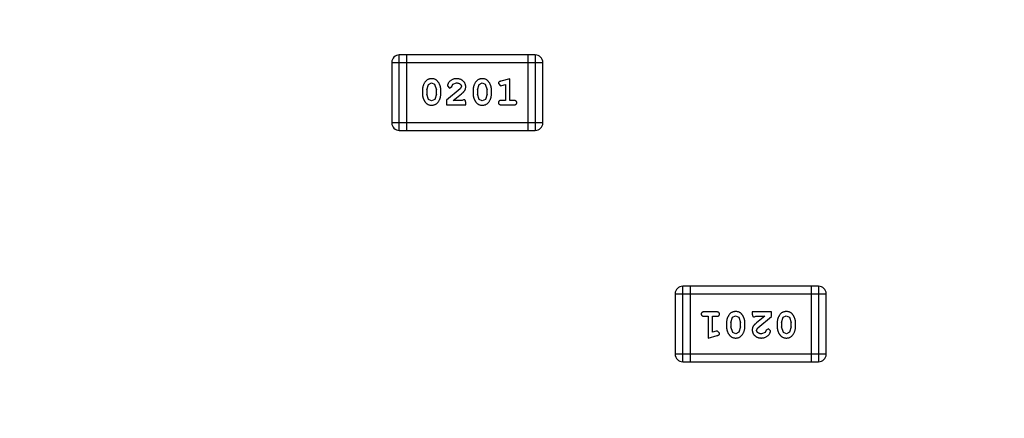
# Model space of a CAD drawing. Header units: inches. Extents: x -109 to 120, y -78 to 24.
# Tile 77 of 113: x 76.16 to 80.13, y -7.67 to -6.06. Entities that reach past the tile are written whole.
import ezdxf

# ---------------------------------------------------------------- set-up
doc = ezdxf.new("R2010")
doc.units = ezdxf.units.IN
doc.header["$LTSCALE"] = 1.21
doc.header["$MEASUREMENT"] = 0
doc.header["$PDMODE"] = 3
doc.header["$PDSIZE"] = 0.3125
doc.layers.get('0').update_dxf_attribs({"linetype": 'CONTINUOUS'})
doc.layers.get('Defpoints').update_dxf_attribs({"linetype": 'CONTINUOUS'})
doc.layers.add('DIM', color=3, linetype='CONTINUOUS')
doc.layers.add('X2_94A2_X0__-__X2_7F0E5149_X0_', color=7, linetype='CONTINUOUS')
doc.styles.get("Standard").update_dxf_attribs({"font": 'txt', "width": 0.8})
doc.dimstyles.get("Standard").update_dxf_attribs({"dimtxt": 0.15625, "dimasz": 0.1875, "dimexe": 0.125, "dimexo": 0.0625, "dimgap": 0.09, "dimtad": 0, "dimtih": 1, "dimtoh": 1, "dimzin": 4, "dimdsep": 46, "dimtxsty": 'Standard', "dimblk": '_FILLED', "dimblk1": '_FILLED', "dimblk2": '_FILLED', "dimcen": 0.09, "dimazin": 1, "dimtp": 0.01, "dimtm": 0.01, "dimtfac": 1, "dimtofl": 0, "dimtmove": 0, "dimatfit": 3, "dimldrblk": '_FILLED', "dimfxl": 1, "dimtolj": 1, "dimtzin": 4, "dimarcsym": 0})

# ---------------------------------------------------------------- blocks, each defined once
blk = doc.blocks.new('_FILLED')
at = {"color": 0, "linetype": 'ByBlock'}
blk.add_solid([(0, 0), (-1, 0.1667), (-1, -0.1667)], dxfattribs=at)
blk = doc.blocks.new('*D12')
at = {"layer": 'Defpoints', "color": 0}
for p in [(74.3032, 15.7535), (103.6932, 15.6285), (103.6932, -13.2489)]:
    blk.add_point(p, dxfattribs=at)
at = {"layer": 'DIM', "color": 0, "lineweight": -2}
for p, q in [((103.6932, -13.1864), (103.6932, 15.7535)), ((74.3032, 15.691), (74.3032, 15.5035)), ((75.8032, 15.6285), (86.5082, 15.6285)), ((102.1932, 15.6285), (91.4882, 15.6285))]:
    blk.add_line(p, q, dxfattribs=at)
at = {"layer": 'DIM', "color": 0, "lineweight": -2, "xscale": 1.5, "yscale": 1.5, "zscale": 1.5, "rotation": 180}
blk.add_blockref('_FILLED', (74.3032, 15.6285), dxfattribs=at)
at = {"layer": 'DIM', "color": 0, "lineweight": -2, "xscale": 1.5, "yscale": 1.5, "zscale": 1.5}
blk.add_blockref('_FILLED', (103.6932, 15.6285), dxfattribs=at)
at = {"layer": 'DIM', "color": 0, "insert": (88.9982, 15.6285), "char_height": 1.5, "attachment_point": 5}
blk.add_mtext('\\A1;29.39', dxfattribs=at)
blk = doc.blocks.new('*D54')
at = {"layer": 'Defpoints', "color": 0}
for p in [(107.1882, 21.91), (41.1902, -11.2843), (107.1882, -11.2878)]:
    blk.add_point(p, dxfattribs=at)
at = {"layer": 'DIM', "color": 0, "lineweight": -2}
for p, q in [((41.1902, -11.2218), (41.1902, 22.035)), ((107.1882, -11.2253), (107.1882, 22.035)), ((42.6902, 21.91), (71.8992, 21.91)), ((105.6882, 21.91), (76.4792, 21.91))]:
    blk.add_line(p, q, dxfattribs=at)
at = {"layer": 'DIM', "color": 0, "lineweight": -2, "xscale": 1.5, "yscale": 1.5, "zscale": 1.5, "rotation": 180}
blk.add_blockref('_FILLED', (41.1902, 21.91), dxfattribs=at)
at = {"layer": 'DIM', "color": 0, "lineweight": -2, "xscale": 1.5, "yscale": 1.5, "zscale": 1.5}
blk.add_blockref('_FILLED', (107.1882, 21.91), dxfattribs=at)
at = {"layer": 'DIM', "color": 0, "insert": (74.1892, 21.91), "char_height": 1.5, "attachment_point": 5}
blk.add_mtext('\\A1;66.00', dxfattribs=at)

msp = doc.modelspace()

# ---------------------------------------------------------------- linework, layer by layer
at = {"layer": 'X2_94A2_X0__-__X2_7F0E5149_X0_', "color": 6, "linetype": 'Continuous'}
for p, q in [((77.6615, -6.2341), (77.6614, -6.478)), ((77.6615, -6.2341), (78.2711, -6.2342)), ((77.6919, -6.5084), (77.6919, -6.2036)), ((78.2406, -6.2037), (77.6919, -6.2036)), ((77.7224, -6.5084), (77.7224, -6.2036)), ((78.2101, -6.2037), (78.2101, -6.5085)), ((78.2406, -6.2037), (78.2406, -6.5085)), ((78.271, -6.478), (78.2711, -6.2342)), ((77.8099, -6.3225), (77.8223, -6.3167)), ((77.8223, -6.3167), (77.8344, -6.322)), ((77.9083, -6.3221), (77.9232, -6.3167)), ((78.0144, -6.3225), (78.0268, -6.3167)), ((78.0268, -6.3167), (78.0389, -6.322)), ((78.0921, -6.3185), (78.1, -6.3277)), ((78.1377, -6.2994), (78.1011, -6.3093)), ((78.1377, -6.3875), (78.1377, -6.2994)), ((77.7853, -6.344), (77.7853, -6.3618)), ((77.8026, -6.3443), (77.8099, -6.3225)), ((77.8026, -6.3443), (77.8026, -6.3615)), ((77.8344, -6.322), (77.842, -6.3443)), ((77.842, -6.3615), (77.842, -6.3443)), ((77.8593, -6.3618), (77.8593, -6.344)), ((77.9379, -6.341), (77.8829, -6.3859)), ((77.886, -6.3287), (77.8948, -6.3372)), ((77.8948, -6.3372), (77.9033, -6.3306)), ((77.9033, -6.3306), (77.9083, -6.3221)), ((77.9427, -6.3313), (77.9379, -6.341)), ((77.9898, -6.344), (77.9898, -6.3618)), ((78.0072, -6.3443), (78.0071, -6.3615)), ((78.0072, -6.3443), (78.0144, -6.3225)), ((78.0389, -6.322), (78.0465, -6.3443)), ((78.0465, -6.3615), (78.0465, -6.3443)), ((78.0638, -6.3618), (78.0638, -6.344)), ((78.1, -6.3277), (78.1054, -6.3267)), ((78.1054, -6.3267), (78.1204, -6.3226)), ((78.1204, -6.3226), (78.1204, -6.3875)), ((77.8103, -6.3838), (77.8026, -6.3615)), ((77.8224, -6.3891), (77.8103, -6.3838)), ((77.8347, -6.3833), (77.8224, -6.3891)), ((77.842, -6.3615), (77.8347, -6.3833)), ((77.8829, -6.3859), (77.8829, -6.4048)), ((77.9096, -6.3875), (77.9432, -6.3605)), ((77.9458, -6.3875), (77.9096, -6.3875)), ((77.9513, -6.3844), (77.9458, -6.3875)), ((77.96, -6.4048), (77.96, -6.397)), ((78.0148, -6.3838), (78.0071, -6.3615)), ((78.0269, -6.3891), (78.0148, -6.3838)), ((78.0392, -6.3833), (78.0269, -6.3891)), ((78.0465, -6.3615), (78.0392, -6.3833)), ((78.1204, -6.3875), (78.1031, -6.3875)), ((78.155, -6.3875), (78.1377, -6.3875)), ((77.8829, -6.4048), (77.96, -6.4048)), ((78.1031, -6.4048), (78.155, -6.4048)), ((78.271, -6.478), (77.6614, -6.478)), ((77.6919, -6.5084), (78.2406, -6.5085)), ((78.8358, -7.4427), (78.8358, -7.1379)), ((79.3844, -7.1379), (78.8358, -7.1379)), ((78.8663, -7.1379), (78.8663, -7.4427)), ((79.354, -7.1379), (79.3539, -7.4427)), ((79.3844, -7.1379), (79.3844, -7.4427)), ((78.8053, -7.1683), (78.8053, -7.4122)), ((78.8053, -7.1683), (79.4149, -7.1684)), ((79.4149, -7.4122), (79.4149, -7.1684)), ((78.9732, -7.2415), (78.9213, -7.2415)), ((78.9213, -7.2588), (78.9386, -7.2588)), ((78.9386, -7.2588), (78.9386, -7.3469)), ((78.9559, -7.3238), (78.9559, -7.2588)), ((78.9559, -7.2588), (78.9732, -7.2588)), ((79.0299, -7.2848), (79.0371, -7.263)), ((79.0371, -7.263), (79.0494, -7.2572)), ((79.0494, -7.2572), (79.0616, -7.2625)), ((79.0616, -7.2625), (79.0692, -7.2848)), ((79.1164, -7.2415), (79.1164, -7.2494)), ((79.1935, -7.2415), (79.1164, -7.2415)), ((79.1251, -7.262), (79.1306, -7.2588)), ((79.1306, -7.2588), (79.1667, -7.2588)), ((79.1667, -7.2588), (79.1332, -7.2859)), ((79.1385, -7.3054), (79.1935, -7.2604)), ((79.1935, -7.2604), (79.1935, -7.2415)), ((79.2344, -7.2848), (79.2416, -7.2631)), ((79.2416, -7.2631), (79.2539, -7.2573)), ((79.2539, -7.2573), (79.2661, -7.2625)), ((79.2661, -7.2625), (79.2737, -7.2848)), ((79.0126, -7.2846), (79.0126, -7.3023)), ((79.0299, -7.2848), (79.0299, -7.302)), ((79.0374, -7.3243), (79.0299, -7.302)), ((79.0692, -7.302), (79.062, -7.3238)), ((79.0692, -7.302), (79.0692, -7.2848)), ((79.0865, -7.3023), (79.0865, -7.2846)), ((79.1337, -7.3151), (79.1385, -7.3054)), ((79.1815, -7.3092), (79.173, -7.3157)), ((79.1903, -7.3176), (79.1815, -7.3092)), ((79.2171, -7.2846), (79.2171, -7.3023)), ((79.2344, -7.2848), (79.2344, -7.302)), ((79.242, -7.3243), (79.2344, -7.302)), ((79.2737, -7.302), (79.2665, -7.3238)), ((79.2737, -7.302), (79.2737, -7.2848)), ((79.291, -7.3023), (79.291, -7.2846)), ((78.9386, -7.3469), (78.9752, -7.337)), ((78.971, -7.3196), (78.9559, -7.3238)), ((78.9764, -7.3186), (78.971, -7.3196)), ((78.9843, -7.3279), (78.9764, -7.3186)), ((79.0496, -7.3296), (79.0374, -7.3243)), ((79.062, -7.3238), (79.0496, -7.3296)), ((79.1681, -7.3242), (79.1532, -7.3296)), ((79.173, -7.3157), (79.1681, -7.3242)), ((79.2541, -7.3296), (79.242, -7.3243)), ((79.2665, -7.3238), (79.2541, -7.3296)), ((79.4149, -7.4122), (78.8053, -7.4122)), ((78.8358, -7.4427), (79.3844, -7.4427))]:
    msp.add_line(p, q, dxfattribs=at)
for centre, start, end in [((77.6919, -6.2341), 89.9964, 179.9964), ((78.2406, -6.2342), 359.9964, 89.9964), ((77.6919, -6.478), 179.9964, 269.9964), ((78.2406, -6.478), 269.9964, 359.9964), ((78.8358, -7.1683), 89.9964, 179.9964), ((79.3844, -7.1684), 359.9964, 89.9964), ((78.8358, -7.4122), 179.9964, 269.9964), ((79.3844, -7.4122), 269.9964, 359.9964)]:
    msp.add_arc(centre, 0.0305, start, end, dxfattribs=at)
for points, knots in [([(77.8221, -6.2994), (77.8207, -6.2995), (77.8179, -6.2995), (77.8138, -6.3002), (77.81, -6.3014), (77.8064, -6.3029), (77.8031, -6.305), (77.8, -6.3075), (77.7973, -6.3105), (77.7948, -6.3139), (77.7926, -6.3175), (77.7907, -6.3211), (77.789, -6.3249), (77.7877, -6.3286), (77.7866, -6.3324), (77.7859, -6.3363), (77.7854, -6.3401), (77.7854, -6.3427), (77.7853, -6.344)], [0, 0, 0, 0, 0.06692, 0.130834, 0.19258, 0.252759, 0.312631, 0.373411, 0.436359, 0.501894, 0.568244, 0.632472, 0.69556, 0.757163, 0.818592, 0.878885, 0.939235, 1, 1, 1, 1]), ([(77.8593, -6.344), (77.8593, -6.343), (77.8592, -6.3408), (77.8589, -6.3376), (77.8584, -6.3345), (77.8577, -6.3314), (77.8568, -6.3283), (77.8557, -6.3253), (77.8544, -6.3224), (77.8529, -6.3195), (77.8513, -6.3167), (77.8497, -6.3142), (77.848, -6.3119), (77.8463, -6.3098), (77.8446, -6.3079), (77.8429, -6.3063), (77.8412, -6.3048), (77.8388, -6.3033), (77.8356, -6.3017), (77.8315, -6.3004), (77.8269, -6.2996), (77.8238, -6.2995), (77.8221, -6.2994)], [0, 0, 0, 0, 0.049855, 0.099516, 0.148482, 0.19758, 0.246804, 0.296268, 0.346517, 0.397047, 0.446826, 0.49336, 0.537801, 0.579207, 0.617974, 0.654833, 0.689171, 0.722088, 0.786392, 0.853518, 0.924186, 1, 1, 1, 1]), ([(77.9233, -6.2994), (77.9216, -6.2995), (77.9182, -6.2996), (77.9133, -6.3004), (77.9085, -6.3019), (77.9041, -6.3039), (77.8999, -6.3063), (77.8963, -6.3092), (77.8931, -6.3124), (77.8906, -6.316), (77.8886, -6.3196), (77.8872, -6.3229), (77.8862, -6.3259), (77.8861, -6.3278), (77.886, -6.3287)], [0, 0, 0, 0, 0.098286, 0.193983, 0.289056, 0.384352, 0.477435, 0.566197, 0.652355, 0.737986, 0.818188, 0.887401, 0.94802, 1, 1, 1, 1]), ([(77.9232, -6.3167), (77.9246, -6.3168), (77.9273, -6.3169), (77.9311, -6.3177), (77.9345, -6.3191), (77.9373, -6.321), (77.9397, -6.3233), (77.9414, -6.3257), (77.9424, -6.3284), (77.9426, -6.3303), (77.9427, -6.3313)], [0, 0, 0, 0, 0.156344, 0.299348, 0.4327, 0.561, 0.682299, 0.791883, 0.89611, 1, 1, 1, 1]), ([(77.96, -6.3322), (77.9599, -6.3311), (77.9598, -6.3289), (77.9594, -6.3256), (77.9586, -6.3225), (77.9574, -6.3196), (77.956, -6.3167), (77.9542, -6.314), (77.9521, -6.3114), (77.9497, -6.309), (77.947, -6.3067), (77.9442, -6.3048), (77.9411, -6.3031), (77.9379, -6.3017), (77.9345, -6.3007), (77.9309, -6.2999), (77.9272, -6.2995), (77.9246, -6.2994), (77.9233, -6.2994)], [0, 0, 0, 0, 0.060981, 0.120256, 0.178148, 0.236115, 0.293993, 0.352864, 0.413358, 0.476056, 0.539296, 0.602396, 0.665116, 0.728325, 0.792919, 0.859317, 0.928302, 1, 1, 1, 1]), ([(78.0266, -6.2994), (78.0252, -6.2995), (78.0224, -6.2995), (78.0183, -6.3003), (78.0145, -6.3014), (78.0109, -6.303), (78.0076, -6.305), (78.0046, -6.3075), (78.0018, -6.3105), (77.9993, -6.3139), (77.9971, -6.3175), (77.9952, -6.3212), (77.9935, -6.3249), (77.9922, -6.3286), (77.9911, -6.3324), (77.9904, -6.3363), (77.9899, -6.3401), (77.9899, -6.3427), (77.9898, -6.344)], [0, 0, 0, 0, 0.06692, 0.130834, 0.19258, 0.252759, 0.312631, 0.373411, 0.436359, 0.501894, 0.568244, 0.632472, 0.69556, 0.757163, 0.818592, 0.878885, 0.939235, 1, 1, 1, 1]), ([(78.0638, -6.344), (78.0638, -6.343), (78.0637, -6.3408), (78.0634, -6.3376), (78.0629, -6.3345), (78.0622, -6.3314), (78.0613, -6.3283), (78.0602, -6.3253), (78.0589, -6.3224), (78.0574, -6.3195), (78.0558, -6.3168), (78.0542, -6.3142), (78.0525, -6.3119), (78.0508, -6.3098), (78.0491, -6.3079), (78.0474, -6.3063), (78.0457, -6.3048), (78.0433, -6.3033), (78.0402, -6.3017), (78.036, -6.3004), (78.0314, -6.2996), (78.0283, -6.2995), (78.0266, -6.2994)], [0, 0, 0, 0, 0.049855, 0.099516, 0.148482, 0.19758, 0.246804, 0.296268, 0.346517, 0.397047, 0.446826, 0.49336, 0.537801, 0.579207, 0.617974, 0.654833, 0.689171, 0.722088, 0.786392, 0.853518, 0.924186, 1, 1, 1, 1]), ([(78.1011, -6.3093), (78.1003, -6.3096), (78.0987, -6.31), (78.0967, -6.3109), (78.095, -6.3118), (78.0938, -6.3128), (78.093, -6.314), (78.0925, -6.3153), (78.0921, -6.3168), (78.0921, -6.3179), (78.0921, -6.3185)], [0, 0, 0, 0, 0.187321, 0.344927, 0.475328, 0.579604, 0.674244, 0.773631, 0.882025, 1, 1, 1, 1]), ([(77.9432, -6.3605), (77.9441, -6.3597), (77.9458, -6.3582), (77.9481, -6.356), (77.9502, -6.3539), (77.9521, -6.3519), (77.9537, -6.35), (77.9551, -6.3483), (77.9562, -6.3466), (77.9573, -6.3446), (77.9584, -6.342), (77.9593, -6.3389), (77.9599, -6.3356), (77.9599, -6.3333), (77.96, -6.3322)], [0, 0, 0, 0, 0.103002, 0.197728, 0.285279, 0.365235, 0.437224, 0.502446, 0.560545, 0.611446, 0.707576, 0.80349, 0.900532, 1, 1, 1, 1]), ([(77.7853, -6.3618), (77.7854, -6.3628), (77.7854, -6.365), (77.7857, -6.3681), (77.7862, -6.3713), (77.7869, -6.3744), (77.7877, -6.3774), (77.7889, -6.3804), (77.7901, -6.3834), (77.7916, -6.3863), (77.7932, -6.389), (77.7948, -6.3915), (77.7965, -6.3938), (77.7981, -6.396), (77.7998, -6.3978), (77.8015, -6.3995), (77.8032, -6.4009), (77.8056, -6.4025), (77.8088, -6.4041), (77.813, -6.4054), (77.8175, -6.4062), (77.8207, -6.4063), (77.8224, -6.4064)], [0, 0, 0, 0, 0.049886, 0.09882, 0.148132, 0.19689, 0.246038, 0.295176, 0.345305, 0.395692, 0.445312, 0.491875, 0.535813, 0.577009, 0.616081, 0.652689, 0.687585, 0.720206, 0.785062, 0.85223, 0.923759, 1, 1, 1, 1]), ([(77.8224, -6.4064), (77.8238, -6.4064), (77.8266, -6.4063), (77.8307, -6.4056), (77.8346, -6.4044), (77.8381, -6.4028), (77.8415, -6.4008), (77.8445, -6.3983), (77.8473, -6.3954), (77.8498, -6.392), (77.852, -6.3884), (77.8539, -6.3847), (77.8556, -6.381), (77.8569, -6.3772), (77.858, -6.3734), (77.8587, -6.3696), (77.8592, -6.3657), (77.8592, -6.3631), (77.8593, -6.3618)], [0, 0, 0, 0, 0.067217, 0.131051, 0.19272, 0.252824, 0.312745, 0.373449, 0.436041, 0.501494, 0.567761, 0.632087, 0.695096, 0.757109, 0.817993, 0.878657, 0.939311, 1, 1, 1, 1]), ([(77.96, -6.397), (77.9599, -6.3959), (77.9599, -6.3939), (77.9594, -6.3912), (77.9588, -6.389), (77.9577, -6.3872), (77.9564, -6.3859), (77.9549, -6.385), (77.9532, -6.3845), (77.9519, -6.3844), (77.9513, -6.3844)], [0, 0, 0, 0, 0.1844, 0.34094, 0.473574, 0.586824, 0.690029, 0.789175, 0.890445, 1, 1, 1, 1]), ([(77.9898, -6.3618), (77.9899, -6.3629), (77.9899, -6.365), (77.9902, -6.3682), (77.9907, -6.3713), (77.9914, -6.3744), (77.9923, -6.3774), (77.9934, -6.3804), (77.9946, -6.3834), (77.9961, -6.3863), (77.9977, -6.389), (77.9993, -6.3915), (78.001, -6.3939), (78.0026, -6.396), (78.0043, -6.3978), (78.006, -6.3995), (78.0078, -6.4009), (78.0101, -6.4025), (78.0133, -6.4041), (78.0175, -6.4054), (78.0221, -6.4063), (78.0252, -6.4064), (78.0269, -6.4064)], [0, 0, 0, 0, 0.049886, 0.09882, 0.148132, 0.19689, 0.246038, 0.295176, 0.345305, 0.395692, 0.445312, 0.491875, 0.535813, 0.577009, 0.616081, 0.652689, 0.687585, 0.720206, 0.785062, 0.85223, 0.923759, 1, 1, 1, 1]), ([(78.0269, -6.4064), (78.0283, -6.4064), (78.0311, -6.4063), (78.0352, -6.4056), (78.0391, -6.4045), (78.0427, -6.4029), (78.046, -6.4008), (78.049, -6.3983), (78.0518, -6.3954), (78.0543, -6.392), (78.0565, -6.3884), (78.0584, -6.3847), (78.0601, -6.381), (78.0614, -6.3772), (78.0625, -6.3734), (78.0632, -6.3696), (78.0637, -6.3657), (78.0638, -6.3631), (78.0638, -6.3618)], [0, 0, 0, 0, 0.067217, 0.131051, 0.19272, 0.252824, 0.312745, 0.373449, 0.436041, 0.501494, 0.567761, 0.632087, 0.695096, 0.757109, 0.817993, 0.878657, 0.939311, 1, 1, 1, 1]), ([(78.1031, -6.3875), (78.1022, -6.3875), (78.1005, -6.3876), (78.0982, -6.388), (78.0963, -6.3888), (78.0947, -6.3899), (78.0935, -6.3912), (78.0927, -6.3927), (78.0922, -6.3944), (78.0921, -6.3956), (78.0921, -6.3962)], [0, 0, 0, 0, 0.169102, 0.317658, 0.446239, 0.563118, 0.671828, 0.776546, 0.884858, 1, 1, 1, 1]), ([(78.0921, -6.3962), (78.0921, -6.3968), (78.0922, -6.398), (78.0927, -6.3997), (78.0935, -6.4012), (78.0947, -6.4025), (78.0962, -6.4036), (78.0982, -6.4043), (78.1005, -6.4048), (78.1022, -6.4048), (78.1031, -6.4048)], [0, 0, 0, 0, 0.115051, 0.223278, 0.329269, 0.437893, 0.554681, 0.682591, 0.83103, 1, 1, 1, 1]), ([(78.166, -6.3962), (78.166, -6.3956), (78.1659, -6.3944), (78.1654, -6.3927), (78.1646, -6.3912), (78.1634, -6.3899), (78.1619, -6.3888), (78.1599, -6.3881), (78.1576, -6.3876), (78.1559, -6.3876), (78.155, -6.3875)], [0, 0, 0, 0, 0.11517, 0.223509, 0.328254, 0.438012, 0.553651, 0.682263, 0.830856, 1, 1, 1, 1]), ([(78.155, -6.4048), (78.1559, -6.4048), (78.1576, -6.4048), (78.1599, -6.4043), (78.1619, -6.4036), (78.1634, -6.4025), (78.1646, -6.4012), (78.1654, -6.3997), (78.1659, -6.398), (78.166, -6.3968), (78.166, -6.3962)], [0, 0, 0, 0, 0.169012, 0.317488, 0.445429, 0.560977, 0.67065, 0.776666, 0.88492, 1, 1, 1, 1]), ([(78.9213, -7.2415), (78.9204, -7.2415), (78.9188, -7.2416), (78.9164, -7.242), (78.9145, -7.2427), (78.9129, -7.2438), (78.9118, -7.2452), (78.9109, -7.2467), (78.9104, -7.2484), (78.9104, -7.2495), (78.9103, -7.2502)], [0, 0, 0, 0, 0.169012, 0.317488, 0.445429, 0.560977, 0.67065, 0.776666, 0.88492, 1, 1, 1, 1]), ([(78.9103, -7.2502), (78.9104, -7.2508), (78.9104, -7.252), (78.9109, -7.2536), (78.9118, -7.2551), (78.9129, -7.2565), (78.9145, -7.2575), (78.9164, -7.2583), (78.9188, -7.2587), (78.9204, -7.2588), (78.9213, -7.2588)], [0, 0, 0, 0, 0.11517, 0.223509, 0.328254, 0.438012, 0.553651, 0.682263, 0.830856, 1, 1, 1, 1]), ([(78.9843, -7.2502), (78.9842, -7.2496), (78.9842, -7.2484), (78.9837, -7.2467), (78.9828, -7.2452), (78.9817, -7.2438), (78.9801, -7.2428), (78.9781, -7.242), (78.9758, -7.2416), (78.9741, -7.2415), (78.9732, -7.2415)], [0, 0, 0, 0, 0.115051, 0.223278, 0.329269, 0.437893, 0.554681, 0.682591, 0.83103, 1, 1, 1, 1]), ([(78.9732, -7.2588), (78.9741, -7.2588), (78.9758, -7.2588), (78.9782, -7.2583), (78.9801, -7.2575), (78.9817, -7.2565), (78.9828, -7.2551), (78.9837, -7.2536), (78.9842, -7.252), (78.9842, -7.2508), (78.9843, -7.2502)], [0, 0, 0, 0, 0.169102, 0.317658, 0.446239, 0.563118, 0.671828, 0.776546, 0.884858, 1, 1, 1, 1]), ([(79.0495, -7.2399), (79.048, -7.24), (79.0452, -7.2401), (79.0411, -7.2408), (79.0373, -7.2419), (79.0337, -7.2435), (79.0304, -7.2455), (79.0273, -7.248), (79.0245, -7.251), (79.0221, -7.2544), (79.0199, -7.258), (79.0179, -7.2616), (79.0163, -7.2653), (79.0149, -7.2691), (79.0139, -7.2729), (79.0131, -7.2768), (79.0127, -7.2806), (79.0126, -7.2832), (79.0126, -7.2846)], [0, 0, 0, 0, 0.067217, 0.131051, 0.19272, 0.252824, 0.312745, 0.373449, 0.436041, 0.501494, 0.567761, 0.632087, 0.695096, 0.757109, 0.817993, 0.878657, 0.939311, 1, 1, 1, 1]), ([(79.0865, -7.2846), (79.0865, -7.2835), (79.0865, -7.2814), (79.0861, -7.2782), (79.0857, -7.275), (79.085, -7.272), (79.0841, -7.2689), (79.083, -7.2659), (79.0817, -7.263), (79.0802, -7.2601), (79.0787, -7.2573), (79.077, -7.2548), (79.0754, -7.2525), (79.0737, -7.2504), (79.072, -7.2485), (79.0703, -7.2468), (79.0686, -7.2454), (79.0662, -7.2438), (79.0631, -7.2422), (79.0589, -7.2409), (79.0543, -7.2401), (79.0511, -7.24), (79.0495, -7.2399)], [0, 0, 0, 0, 0.049886, 0.09882, 0.148132, 0.19689, 0.246038, 0.295176, 0.345305, 0.395692, 0.445312, 0.491875, 0.535813, 0.577009, 0.616081, 0.652689, 0.687585, 0.720206, 0.785062, 0.85223, 0.923759, 1, 1, 1, 1]), ([(79.1164, -7.2494), (79.1164, -7.2505), (79.1165, -7.2524), (79.1169, -7.2551), (79.1176, -7.2574), (79.1186, -7.2591), (79.12, -7.2604), (79.1215, -7.2613), (79.1232, -7.2619), (79.1244, -7.2619), (79.1251, -7.262)], [0, 0, 0, 0, 0.1844, 0.34094, 0.473574, 0.586824, 0.690029, 0.789175, 0.890445, 1, 1, 1, 1]), ([(79.254, -7.24), (79.2525, -7.24), (79.2497, -7.2401), (79.2456, -7.2408), (79.2418, -7.2419), (79.2382, -7.2435), (79.2349, -7.2455), (79.2319, -7.248), (79.229, -7.251), (79.2266, -7.2544), (79.2244, -7.258), (79.2224, -7.2616), (79.2208, -7.2654), (79.2194, -7.2691), (79.2184, -7.2729), (79.2176, -7.2768), (79.2172, -7.2807), (79.2171, -7.2833), (79.2171, -7.2846)], [0, 0, 0, 0, 0.067217, 0.131051, 0.19272, 0.252824, 0.312745, 0.373449, 0.436041, 0.501494, 0.567761, 0.632087, 0.695096, 0.757109, 0.817993, 0.878657, 0.939311, 1, 1, 1, 1]), ([(79.291, -7.2846), (79.291, -7.2835), (79.291, -7.2814), (79.2907, -7.2782), (79.2902, -7.2751), (79.2895, -7.272), (79.2886, -7.2689), (79.2875, -7.2659), (79.2862, -7.263), (79.2847, -7.2601), (79.2832, -7.2574), (79.2815, -7.2548), (79.2799, -7.2525), (79.2783, -7.2504), (79.2765, -7.2485), (79.2749, -7.2469), (79.2731, -7.2454), (79.2708, -7.2438), (79.2676, -7.2422), (79.2634, -7.2409), (79.2588, -7.2401), (79.2556, -7.24), (79.254, -7.24)], [0, 0, 0, 0, 0.049886, 0.09882, 0.148132, 0.19689, 0.246038, 0.295176, 0.345305, 0.395692, 0.445312, 0.491875, 0.535813, 0.577009, 0.616081, 0.652689, 0.687585, 0.720206, 0.785062, 0.85223, 0.923759, 1, 1, 1, 1]), ([(79.0126, -7.3023), (79.0126, -7.3034), (79.0126, -7.3055), (79.0129, -7.3087), (79.0135, -7.3118), (79.0141, -7.3149), (79.015, -7.318), (79.0162, -7.321), (79.0175, -7.324), (79.019, -7.3269), (79.0206, -7.3296), (79.0222, -7.3321), (79.0238, -7.3345), (79.0255, -7.3366), (79.0272, -7.3384), (79.0289, -7.3401), (79.0307, -7.3415), (79.033, -7.3431), (79.0362, -7.3447), (79.0404, -7.346), (79.0449, -7.3468), (79.0481, -7.3469), (79.0497, -7.3469)], [0, 0, 0, 0, 0.049855, 0.099516, 0.148482, 0.19758, 0.246804, 0.296268, 0.346517, 0.397047, 0.446826, 0.49336, 0.537801, 0.579207, 0.617974, 0.654833, 0.689171, 0.722088, 0.786392, 0.853518, 0.924186, 1, 1, 1, 1]), ([(79.0497, -7.3469), (79.0511, -7.3469), (79.054, -7.3468), (79.058, -7.3461), (79.0619, -7.345), (79.0655, -7.3434), (79.0688, -7.3413), (79.0718, -7.3388), (79.0746, -7.3358), (79.0771, -7.3325), (79.0793, -7.3289), (79.0812, -7.3252), (79.0828, -7.3215), (79.0842, -7.3177), (79.0852, -7.3139), (79.086, -7.3101), (79.0864, -7.3062), (79.0865, -7.3036), (79.0865, -7.3023)], [0, 0, 0, 0, 0.06692, 0.130834, 0.19258, 0.252759, 0.312631, 0.373411, 0.436359, 0.501894, 0.568244, 0.632472, 0.69556, 0.757163, 0.818592, 0.878885, 0.939235, 1, 1, 1, 1]), ([(79.1332, -7.2859), (79.1323, -7.2866), (79.1306, -7.2881), (79.1282, -7.2903), (79.1261, -7.2925), (79.1242, -7.2944), (79.1226, -7.2963), (79.1213, -7.2981), (79.1202, -7.2997), (79.119, -7.3018), (79.118, -7.3043), (79.1171, -7.3075), (79.1165, -7.3108), (79.1164, -7.313), (79.1164, -7.3142)], [0, 0, 0, 0, 0.103002, 0.197728, 0.285279, 0.365235, 0.437224, 0.502446, 0.560545, 0.611446, 0.707576, 0.80349, 0.900532, 1, 1, 1, 1]), ([(79.2171, -7.3023), (79.2171, -7.3034), (79.2171, -7.3055), (79.2174, -7.3087), (79.218, -7.3119), (79.2186, -7.315), (79.2196, -7.318), (79.2207, -7.321), (79.222, -7.324), (79.2235, -7.3269), (79.2251, -7.3296), (79.2267, -7.3322), (79.2284, -7.3345), (79.23, -7.3366), (79.2317, -7.3384), (79.2334, -7.3401), (79.2352, -7.3415), (79.2375, -7.3431), (79.2407, -7.3447), (79.2449, -7.346), (79.2494, -7.3468), (79.2526, -7.3469), (79.2542, -7.3469)], [0, 0, 0, 0, 0.049855, 0.099516, 0.148482, 0.19758, 0.246804, 0.296268, 0.346517, 0.397047, 0.446826, 0.49336, 0.537801, 0.579207, 0.617974, 0.654833, 0.689171, 0.722088, 0.786392, 0.853518, 0.924186, 1, 1, 1, 1]), ([(79.2542, -7.3469), (79.2557, -7.3469), (79.2585, -7.3468), (79.2626, -7.3461), (79.2664, -7.345), (79.27, -7.3434), (79.2733, -7.3413), (79.2763, -7.3388), (79.2791, -7.3359), (79.2816, -7.3325), (79.2838, -7.3289), (79.2857, -7.3252), (79.2873, -7.3215), (79.2887, -7.3177), (79.2897, -7.3139), (79.2905, -7.3101), (79.2909, -7.3062), (79.291, -7.3036), (79.291, -7.3023)], [0, 0, 0, 0, 0.06692, 0.130834, 0.19258, 0.252759, 0.312631, 0.373411, 0.436359, 0.501894, 0.568244, 0.632472, 0.69556, 0.757163, 0.818592, 0.878885, 0.939235, 1, 1, 1, 1]), ([(78.9752, -7.337), (78.9761, -7.3368), (78.9776, -7.3363), (78.9797, -7.3355), (78.9813, -7.3345), (78.9825, -7.3335), (78.9833, -7.3323), (78.9839, -7.331), (78.9842, -7.3295), (78.9842, -7.3284), (78.9843, -7.3279)], [0, 0, 0, 0, 0.187321, 0.344927, 0.475328, 0.579604, 0.674244, 0.773631, 0.882025, 1, 1, 1, 1]), ([(79.1164, -7.3142), (79.1164, -7.3153), (79.1165, -7.3175), (79.117, -7.3207), (79.1178, -7.3238), (79.1189, -7.3268), (79.1204, -7.3296), (79.1222, -7.3324), (79.1243, -7.3349), (79.1267, -7.3374), (79.1293, -7.3396), (79.1322, -7.3416), (79.1352, -7.3432), (79.1384, -7.3446), (79.1418, -7.3456), (79.1454, -7.3464), (79.1492, -7.3468), (79.1518, -7.3469), (79.1531, -7.3469)], [0, 0, 0, 0, 0.060981, 0.120256, 0.178148, 0.236115, 0.293993, 0.352864, 0.413358, 0.476056, 0.539296, 0.602396, 0.665116, 0.728325, 0.792919, 0.859317, 0.928302, 1, 1, 1, 1]), ([(79.1532, -7.3296), (79.1518, -7.3296), (79.1491, -7.3295), (79.1453, -7.3286), (79.1419, -7.3273), (79.139, -7.3253), (79.1367, -7.3231), (79.1349, -7.3206), (79.1339, -7.3179), (79.1338, -7.316), (79.1337, -7.3151)], [0, 0, 0, 0, 0.156344, 0.299348, 0.4327, 0.561, 0.682299, 0.791883, 0.89611, 1, 1, 1, 1]), ([(79.1531, -7.3469), (79.1548, -7.3469), (79.1581, -7.3467), (79.1631, -7.3459), (79.1678, -7.3445), (79.1723, -7.3425), (79.1764, -7.3401), (79.1801, -7.3372), (79.1832, -7.3339), (79.1858, -7.3304), (79.1877, -7.3268), (79.1892, -7.3235), (79.1901, -7.3204), (79.1903, -7.3185), (79.1903, -7.3176)], [0, 0, 0, 0, 0.098286, 0.193983, 0.289056, 0.384352, 0.477435, 0.566197, 0.652355, 0.737986, 0.818188, 0.887401, 0.94802, 1, 1, 1, 1])]:
    msp.add_open_spline(points, degree=3, knots=knots, dxfattribs=at)

# ---------------------------------------------------------------- dimensions: what is measured, and where the dimension line sits
at = {"layer": 'DIM'}
for base, p1, p2, picture, middle in [((107.1882, 21.91), (41.1902, -11.2843), (107.1882, -11.2878), '*D54', (74.1892, 21.91)), ((103.6932, 15.6285), (74.3032, 15.7535), (103.6932, -13.2489), '*D12', (88.9982, 15.6285))]:
    dim = msp.add_linear_dim(base=base, p1=p1, p2=p2, dimstyle='Standard', override={"dimtxt": 1.5, "dimasz": 1.5, "dimtih": 0, "dimtoh": 0, "dimzin": 0, "dimcen": 0.198, "dimadec": 0, "dimazin": 0, "dimtp": 0, "dimtm": 0, "dimtdec": 4, "dimtzin": 0}, dxfattribs=at)
    dim.commit()
    dim.dimension.update_dxf_attribs({"geometry": picture, "text_midpoint": middle})

doc.saveas('drawing.dxf')
